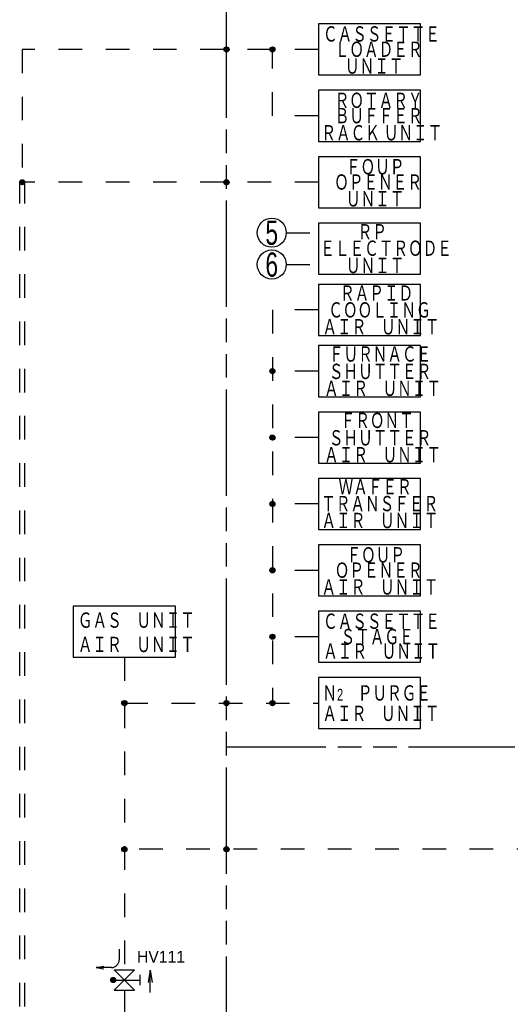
# Model space of a CAD drawing. Header units: millimetres. Extents: x 0 to 840, y 0 to 591.
# Tile 5 of 27: x 348 to 444, y 206 to 399. Entities that reach past the tile are written whole.
import ezdxf

# ---------------------------------------------------------------- set-up
doc = ezdxf.new("R2010")
doc.units = ezdxf.units.MM
doc.header["$LTSCALE"] = 46.255
doc.linetypes.add('DOT', pattern=[0.2, 0.1, -0.1])
doc.linetypes.add('PHANTOM', pattern=[0.8, 0.45, -0.05, 0.1, -0.05, 0.1, -0.05])
doc.layers.get('0').update_dxf_attribs({"linetype": 'CONTINUOUS'})
for name, color, linetype in [('0001_01', 7, 'CONTINUOUS'), ('0001_03', 7, 'CONTINUOUS'), ('0001_04', 7, 'CONTINUOUS')]:
    doc.layers.add(name, color=color, linetype=linetype)
doc.styles.add('TEXTSTYLE_2', font='txt', dxfattribs={"width": 0.7})
doc.styles.add('TEXTSTYLE_6', font='txt')

msp = doc.modelspace()

# ---------------------------------------------------------------- linework, layer by layer
at = {"color": 2, "linetype": 'Continuous'}
for p, q in [((367.4, 216.8), (367.4, 214.73)), ((362.9, 213.23), (364.4, 213.48)), ((362.9, 213.23), (364.4, 212.98)), ((365.9, 213.23), (362.9, 213.23)), ((366.41, 212.78), (370.41, 212.78)), ((370.41, 208.78), (366.41, 212.78)), ((370.41, 212.78), (366.41, 208.78)), ((373.48, 212.71), (373.08, 210.31)), ((373.48, 212.71), (373.88, 210.31)), ((373.48, 208.34), (373.48, 212.71)), ((366.24, 210.78), (371.41, 210.78)), ((371.41, 211.78), (371.41, 209.78)), ((366.41, 208.78), (370.41, 208.78))]:
    msp.add_line(p, q, dxfattribs=at)
at = {"color": 5, "linetype": 'Continuous'}
for p, q in [((365.74, 210.74), (366.28, 211.28)), ((365.75, 210.89), (366.13, 211.27)), ((365.77, 210.62), (366.4, 211.26)), ((365.81, 210.53), (366.5, 211.21)), ((365.87, 210.44), (366.58, 211.15)), ((365.95, 210.38), (366.64, 211.08)), ((366.03, 210.33), (366.7, 210.99)), ((366.14, 210.29), (366.73, 210.88)), ((366.27, 210.28), (366.74, 210.75)), ((366.47, 210.34), (366.68, 210.55))]:
    msp.add_line(p, q, dxfattribs=at)
at = {"color": 2, "linetype": 'DOT'}
msp.add_line((368.41, 208.78), (368.41, 187.13), dxfattribs=at)
at = {"color": 2, "linetype": 'Continuous'}
msp.add_circle((366.24, 210.78), 0.5, dxfattribs=at)
msp.add_arc((365.9, 214.73), 1.5, 270, 360, dxfattribs=at)
at = {"layer": '0001_01', "color": 2, "linetype": 'PHANTOM'}
for p, q in [((388.41, 157.59), (388.41, 405.28)), ((666.93, 256.39), (388.41, 256.39))]:
    msp.add_line(p, q, dxfattribs=at)
at = {"layer": '0001_01', "color": 2, "linetype": 'Continuous'}
for p, q in [((406.41, 398), (406.41, 388)), ((426.41, 398), (406.41, 398)), ((426.41, 388), (426.41, 398)), ((406.41, 388), (426.41, 388)), ((406.41, 385), (406.41, 375)), ((426.41, 385), (406.41, 385)), ((426.41, 375), (426.41, 385)), ((406.41, 375), (426.41, 375)), ((406.41, 372), (406.41, 362)), ((426.41, 372), (406.41, 372)), ((426.41, 362), (426.41, 372)), ((406.41, 362), (426.41, 362)), ((406.41, 359), (406.41, 349)), ((426.41, 359), (406.41, 359)), ((426.41, 349), (426.41, 359)), ((406.41, 349), (426.41, 349)), ((406.41, 347), (406.41, 337)), ((426.41, 347), (406.41, 347)), ((426.41, 337), (426.41, 347)), ((406.41, 337), (426.41, 337)), ((406.41, 335), (406.41, 325)), ((426.41, 335), (406.41, 335)), ((426.41, 325), (426.41, 335)), ((406.41, 325), (426.41, 325)), ((406.41, 322), (406.41, 312)), ((426.41, 322), (406.41, 322)), ((426.41, 312), (426.41, 322)), ((406.41, 312), (426.41, 312)), ((406.41, 309), (406.41, 299)), ((426.41, 309), (406.41, 309)), ((426.41, 299), (426.41, 309)), ((406.41, 299), (426.41, 299)), ((406.41, 296), (406.41, 286)), ((426.41, 296), (406.41, 296)), ((426.41, 286), (426.41, 296)), ((406.41, 286), (426.41, 286)), ((358.41, 284), (358.41, 274)), ((378.41, 284), (358.41, 284)), ((378.41, 274), (378.41, 284)), ((406.41, 283), (406.41, 273)), ((426.41, 283), (406.41, 283)), ((426.41, 273), (426.41, 283)), ((358.41, 274), (378.41, 274)), ((406.41, 273), (426.41, 273)), ((426.41, 270), (406.41, 270)), ((406.41, 270), (406.41, 260)), ((426.41, 260), (426.41, 270)), ((406.41, 260), (426.41, 260))]:
    msp.add_line(p, q, dxfattribs=at)
at = {"layer": '0001_01', "color": 2, "linetype": 'DOT'}
for p, q in [((348.41, 393), (348.41, 367.5)), ((406.41, 393), (348.41, 393)), ((397.41, 380), (397.41, 393)), ((406.41, 380), (397.41, 380)), ((347.91, 187.09), (347.91, 367)), ((406.41, 367), (348.41, 367)), ((348.91, 187.09), (348.91, 367)), ((400.13, 357.12), (406.41, 357.12)), ((400.13, 350.88), (406.41, 350.88)), ((397.41, 342), (397.41, 265)), ((406.41, 342), (397.41, 342)), ((406.41, 330), (397.41, 330)), ((406.41, 317), (397.41, 317)), ((406.41, 304), (397.41, 304)), ((406.41, 291), (397.41, 291)), ((406.41, 278), (397.41, 278)), ((368.41, 274), (368.41, 212.78)), ((368.41, 265), (406.41, 265)), ((505.43, 236.39), (368.41, 236.39))]:
    msp.add_line(p, q, dxfattribs=at)
at = {"layer": '0001_01', "color": 2, "linetype": 'Continuous'}
for centre, radius in [((388.41, 393), 0.5), ((397.41, 393), 0.5), ((348.41, 367), 0.5), ((388.41, 367), 0.5), ((397.28, 357.12), 2.85), ((397.28, 350.88), 2.85), ((397.41, 330), 0.5), ((397.41, 317), 0.5), ((397.41, 304), 0.5), ((397.41, 291), 0.5), ((397.41, 278), 0.5), ((368.41, 265), 0.5), ((388.41, 265), 0.5), ((397.41, 265), 0.5), ((368.41, 236.39), 0.5), ((388.41, 236.39), 0.5)]:
    msp.add_circle(centre, radius, dxfattribs=at)
at = {"layer": '0001_04', "color": 5, "linetype": 'Continuous'}
for p, q in [((387.91, 393.03), (388.38, 393.5)), ((387.92, 392.9), (388.51, 393.49)), ((387.95, 392.79), (388.62, 393.45)), ((387.96, 393.22), (388.19, 393.45)), ((388.01, 392.7), (388.71, 393.4)), ((388.07, 392.63), (388.78, 393.33)), ((396.91, 392.98), (397.43, 393.5)), ((396.93, 393.14), (397.27, 393.48)), ((396.93, 392.86), (397.55, 393.48)), ((396.97, 392.76), (397.65, 393.44)), ((397.03, 392.67), (397.74, 393.38)), ((388.16, 392.57), (388.84, 393.25)), ((388.25, 392.52), (388.88, 393.15)), ((388.37, 392.5), (388.91, 393.04)), ((388.53, 392.51), (388.9, 392.88)), ((397.1, 392.6), (397.8, 393.31)), ((397.19, 392.55), (397.86, 393.22)), ((397.29, 392.51), (397.9, 393.11)), ((397.42, 392.5), (397.91, 392.99)), ((397.6, 392.54), (397.87, 392.81)), ((347.91, 367.03), (348.38, 367.5)), ((347.92, 366.9), (348.51, 367.49)), ((347.95, 366.79), (348.62, 367.45)), ((347.96, 367.22), (348.19, 367.45)), ((348.01, 366.7), (348.71, 367.4)), ((348.07, 366.63), (348.78, 367.33)), ((348.16, 366.57), (348.84, 367.25)), ((348.25, 366.52), (348.88, 367.16)), ((348.37, 366.5), (348.91, 367.04)), ((348.53, 366.51), (348.9, 366.88)), ((387.91, 367.01), (388.4, 367.5)), ((387.92, 366.88), (388.53, 367.49)), ((387.94, 367.18), (388.23, 367.47)), ((387.96, 366.78), (388.63, 367.45)), ((388.02, 366.69), (388.72, 367.39)), ((388.09, 366.62), (388.79, 367.32)), ((388.17, 366.56), (388.85, 367.24)), ((388.27, 366.52), (388.89, 367.14)), ((388.39, 366.5), (388.91, 367.02)), ((388.56, 366.52), (388.89, 366.85)), ((396.91, 330.05), (397.36, 330.5)), ((396.92, 329.91), (397.5, 330.49)), ((396.95, 329.8), (397.61, 330.46)), ((396.98, 330.26), (397.15, 330.43)), ((397, 329.71), (397.7, 330.41)), ((397.07, 329.64), (397.77, 330.34)), ((397.15, 329.57), (397.83, 330.26)), ((397.24, 329.53), (397.88, 330.17)), ((397.36, 329.5), (397.91, 330.05)), ((397.5, 329.51), (397.9, 329.9)), ((396.91, 317.03), (397.37, 317.5)), ((396.92, 316.9), (397.51, 317.49)), ((396.95, 316.79), (397.61, 317.46)), ((396.97, 317.23), (397.18, 317.44)), ((397.01, 316.71), (397.7, 317.4)), ((397.07, 316.63), (397.78, 317.34)), ((397.15, 316.57), (397.84, 317.26)), ((397.25, 316.53), (397.88, 317.16)), ((397.37, 316.5), (397.91, 317.04)), ((397.52, 316.51), (397.9, 316.89)), ((396.91, 304.02), (397.39, 304.5)), ((396.92, 303.89), (397.52, 304.49)), ((396.96, 304.21), (397.2, 304.45)), ((396.96, 303.79), (397.62, 304.45)), ((397.01, 303.7), (397.71, 304.4)), ((397.08, 303.63), (397.78, 304.33)), ((397.16, 303.57), (397.84, 304.25)), ((397.26, 303.52), (397.89, 304.15)), ((397.38, 303.5), (397.91, 304.03)), ((397.53, 303.51), (397.89, 303.88)), ((396.91, 291.01), (397.4, 291.5)), ((396.92, 290.88), (397.52, 291.49)), ((396.95, 291.19), (397.22, 291.46)), ((396.96, 290.78), (397.63, 291.45)), ((397.01, 290.69), (397.72, 291.39)), ((397.08, 290.62), (397.79, 291.33)), ((397.17, 290.56), (397.85, 291.24)), ((397.27, 290.52), (397.89, 291.14)), ((397.39, 290.5), (397.91, 291.02)), ((397.55, 290.52), (397.89, 290.86)), ((396.91, 278), (397.41, 278.5)), ((396.92, 277.88), (397.53, 278.48)), ((396.94, 278.17), (397.23, 278.47)), ((396.96, 277.77), (397.64, 278.45)), ((397.02, 277.69), (397.72, 278.39)), ((397.09, 277.62), (397.79, 278.32)), ((397.17, 277.56), (397.85, 278.24)), ((397.27, 277.52), (397.89, 278.13)), ((397.4, 277.5), (397.91, 278.01)), ((397.56, 277.52), (397.89, 277.85)), ((367.91, 264.98), (368.43, 265.5)), ((367.97, 264.76), (368.65, 265.44)), ((368.1, 264.61), (368.8, 265.31)), ((368.29, 264.51), (368.89, 265.12)), ((368.59, 264.53), (368.87, 264.82)), ((387.91, 265.04), (388.37, 265.5)), ((387.92, 264.91), (388.5, 265.49)), ((387.95, 264.8), (388.61, 265.46)), ((387.98, 265.25), (388.16, 265.43)), ((388, 264.71), (388.7, 265.41)), ((388.07, 264.63), (388.77, 265.34)), ((388.15, 264.57), (388.84, 265.26)), ((388.24, 264.53), (388.88, 265.16)), ((388.36, 264.5), (388.91, 265.05)), ((388.51, 264.51), (388.9, 264.9)), ((396.91, 264.99), (397.42, 265.5)), ((396.93, 264.87), (397.54, 265.48)), ((396.93, 265.16), (397.25, 265.47)), ((396.97, 264.77), (397.64, 265.44)), ((397.02, 264.68), (397.73, 265.38)), ((397.1, 264.61), (397.8, 265.31)), ((397.18, 264.55), (397.85, 265.23)), ((397.28, 264.52), (397.89, 265.13)), ((397.41, 264.5), (397.91, 265)), ((397.58, 264.53), (397.88, 264.83)), ((367.91, 236.42), (368.38, 236.89)), ((367.96, 236.18), (368.62, 236.84)), ((368.08, 236.02), (368.78, 236.72)), ((368.25, 235.91), (368.88, 236.54)), ((368.53, 235.9), (368.9, 236.27)), ((387.91, 236.34), (388.46, 236.88)), ((387.92, 236.48), (388.31, 236.88)), ((387.94, 236.22), (388.58, 236.86)), ((387.98, 236.12), (388.67, 236.81)), ((388.05, 236.04), (388.75, 236.75)), ((388.12, 235.98), (388.82, 236.68)), ((388.21, 235.93), (388.87, 236.59)), ((388.32, 235.9), (388.9, 236.48)), ((388.46, 235.89), (388.91, 236.34)), ((388.67, 235.96), (388.84, 236.13))]:
    msp.add_line(p, q, dxfattribs=at)

# ---------------------------------------------------------------- texts
at = {"color": 4, "linetype": 'Continuous', "insert": (370.89, 216.49), "char_height": 2.3, "width": 11.5, "attachment_point": 1, "line_spacing_factor": 0.675, "style": 'TEXTSTYLE_6'}
msp.add_mtext('HV111', dxfattribs=at)
at = {"layer": '0001_03', "color": 4, "linetype": 'Continuous', "line_spacing_factor": 0.675, "style": 'TEXTSTYLE_2'}
for s, insert, char_height, width, attachment_point in [('ＣＡＳＳＥＴＴＥ', (407.32, 397.54), 3, 33, 1), ('ＬＯＡＤＥＲ', (409.62, 394.54), 3, 24.75, 1), ('ＵＮＩＴ', (411.62, 391.26), 3, 16.5, 1), ('ＲＯＴＡＲＹ', (409.62, 384.54), 3, 24.75, 1), ('ＢＵＦＦＥＲ', (409.62, 381.54), 3, 24.75, 1), ('ＲＡＣＫ ＵＮＩＴ', (407, 378.19), 3, 35.1, 1), ('ＦＯＵＰ', (411.81, 371.54), 3, 16.5, 1), ('ＯＰＥＮＥＲ', (409.51, 368.54), 3, 24.75, 1), ('ＵＮＩＴ', (411.81, 365.26), 3, 16.5, 1), ('5', (397.28, 359.5), 4.75, 3.325, 2), ('ＲＰ', (414.11, 358.8), 3, 8.25, 1), ('ＥＬＥＣＴＲＯＤＥ', (406.79, 355.58), 3, 37.125, 1), ('6', (397.28, 353.25), 4.75, 3.325, 2), ('ＵＮＩＴ', (411.81, 352.2), 3, 16.5, 1), ('ＲＡＰＩＤ', (410.66, 346.8), 3, 20.625, 1), ('ＣＯＯＬＩＮＧ', (408.36, 343.5), 3, 28.875, 1), ('ＡＩＲ\u3000ＵＮＩＴ', (407.21, 340.2), 3, 33, 1), ('ＦＵＲＮＡＣＥ', (408.47, 334.87), 3, 28.875, 1), ('ＳＨＵＴＴＥＲ', (408.47, 331.46), 3, 28.875, 1), ('ＡＩＲ\u3000ＵＮＩＴ', (407.53, 328.15), 3, 33, 1), ('ＦＲＯＮＴ', (410.77, 321.87), 3, 20.625, 1), ('ＳＨＵＴＴＥＲ', (408.47, 318.46), 3, 28.875, 1), ('ＡＩＲ\u3000ＵＮＩＴ', (407.53, 315.15), 3, 33, 1), ('ＷＡＦＥＲ', (410.37, 308.87), 3, 20.625, 1), ('ＴＲＡＮＳＦＥＲ', (406.96, 305.57), 3, 33, 1), ('ＡＩＲ\u3000ＵＮＩＴ', (407.02, 302.26), 3, 33, 1), ('ＦＯＵＰ', (411.92, 295.54), 3, 16.5, 1), ('ＯＰＥＮＥＲ', (409.62, 292.54), 3, 24.75, 1), ('ＡＩＲ\u3000ＵＮＩＴ', (407.02, 289.26), 3, 33, 1), ('ＧＡＳ\u3000ＵＮＩＴ', (359.31, 282.75), 3, 33, 1), ('ＣＡＳＳＥＴＴＥ', (407.32, 282.54), 3, 33, 1), ('ＳＴＡＧＥ', (410.77, 279.54), 3, 20.625, 1), ('ＡＩＲ\u3000ＵＮＩＴ', (359.3, 277.99), 3, 33, 1), ('ＡＩＲ\u3000ＵＮＩＴ', (407.35, 276.7), 3, 33, 1), ('Ｎ\\H2.3;2\\H3.0;\u3000ＰＵＲＧＥ', (407.21, 268.5), 3, 30.985, 1), ('ＡＩＲ\u3000ＵＮＩＴ', (407.21, 264.5), 3, 33, 1)]:
    msp.add_mtext(s, dxfattribs=dict(at, insert=insert, char_height=char_height, width=width, attachment_point=attachment_point))

doc.saveas('drawing.dxf')
